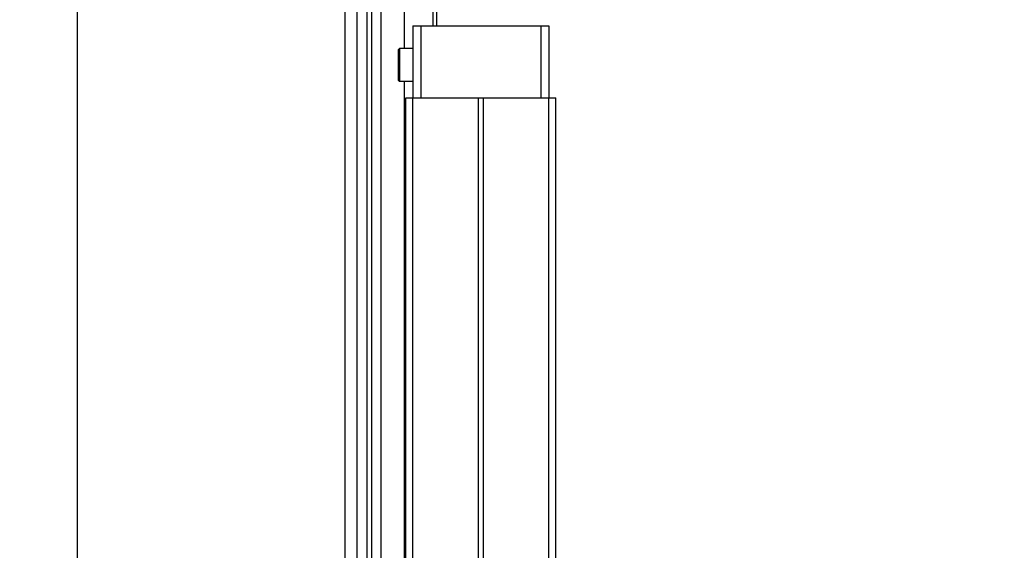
# Model space of a CAD drawing. Header units: inches. Extents: x 0.2 to 16.8, y 0.2 to 10.8.
# Tile 33 of 35: x 9.5 to 10.8, y 7.6 to 8.3. Entities that reach past the tile are written whole.
import ezdxf

# ---------------------------------------------------------------- set-up
doc = ezdxf.new("R2010")
doc.units = ezdxf.units.IN
doc.header["$LTSCALE"] = 0.935
doc.header["$MEASUREMENT"] = 0
doc.layers.get('0').update_dxf_attribs({"linetype": 'CONTINUOUS'})
doc.layers.add('02___PRT_ALL_AXES', color=7, linetype='CONTINUOUS')
doc.layers.add('DIMENSIONS', color=7, linetype='CONTINUOUS')
doc.styles.get("Standard").update_dxf_attribs({"font": 'txt', "width": 0.8})
doc.dimstyles.new('DIMSTYLE_1', dxfattribs={"dimtxt": 0.125, "dimasz": 0.18, "dimexe": 0.125, "dimexo": 0.0625, "dimgap": 0.03125, "dimtad": 0, "dimtih": 1, "dimtoh": 1, "dimzin": 4, "dimdsep": 46, "dimtxsty": 'STANDARD', "dimblk": '_FILLED', "dimblk1": '_FILLED', "dimblk2": '_FILLED', "dimcen": 0.09, "dimadec": 0, "dimazin": 0, "dimtp": 0.005, "dimtm": 0.005, "dimtfac": 1, "dimtofl": 0, "dimtmove": 0, "dimatfit": 3, "dimldrblk": '_FILLED', "dimfxl": 1, "dimtolj": 1, "dimtzin": 4, "dimarcsym": 0})
doc.dimstyles.new('DIMSTYLE_3', dxfattribs={"dimtxt": 0.125, "dimasz": 0.18, "dimexe": 0.125, "dimexo": 0.0625, "dimgap": 0.0625, "dimtad": 0, "dimtih": 1, "dimtoh": 1, "dimzin": 4, "dimdsep": 46, "dimtxsty": 'STANDARD', "dimblk": '_FILLED', "dimblk1": '_FILLED', "dimblk2": '_FILLED', "dimcen": 0.09, "dimadec": 0, "dimazin": 0, "dimtp": 0.005, "dimtm": 0.005, "dimtfac": 1, "dimtofl": 0, "dimtmove": 0, "dimatfit": 3, "dimldrblk": '_FILLED', "dimfxl": 1, "dimtolj": 1, "dimtzin": 4, "dimarcsym": 0})

# ---------------------------------------------------------------- blocks, each defined once
blk = doc.blocks.new('*D14')
at = {"layer": 'DIMENSIONS', "color": 2, "linetype": 'CONTINUOUS'}
blk.add_line((9.6093, 7.3114), (9.6093, 9.0554), dxfattribs=at)
at = {"layer": 'DIMENSIONS', "color": 2, "linetype": 'CONTINUOUS', "insert": (9.5468, 9.1179), "char_height": 0.125, "width": 1.325, "attachment_point": 1, "rotation": 90, "line_spacing_factor": 0.9}
blk.add_mtext('4X .45{\\Ftxt.shx;\\W1.000000;\\H0.125000; }[11.4]', dxfattribs=at)
blk = doc.blocks.new('_FILLED')
at = {"color": 0, "linetype": 'BYBLOCK'}
blk.add_solid([(0, 0), (-1, 0.1736), (-1, -0.1736)], dxfattribs=at)
blk = doc.blocks.new('*D16')
at = {"layer": 'DIMENSIONS', "color": 2, "linetype": 'CONTINUOUS'}
for p, q in [((10.1168, 8.6179), (11.5154, 8.6179)), ((11.3904, 8.6179), (11.3904, 6.2104)), ((11.3904, 3.553), (11.3904, 5.9604)), ((10.1198, 3.553), (11.5154, 3.553))]:
    blk.add_line(p, q, dxfattribs=at)
at = {"layer": 'DIMENSIONS', "color": 2, "linetype": 'CONTINUOUS', "xscale": 0.18, "yscale": 0.18, "zscale": 0.18}
for p, rotation in [((11.3904, 8.6179), 90), ((11.3904, 3.553), 270)]:
    blk.add_blockref('_FILLED', p, dxfattribs=dict(at, rotation=rotation))
at = {"layer": 'DIMENSIONS', "color": 2, "linetype": 'CONTINUOUS', "insert": (11.3904, 6.1479), "char_height": 0.125, "width": 1.225, "attachment_point": 2, "line_spacing_factor": 0.9}
blk.add_mtext('5.06{\\Ftxt.shx;\\W1.000000;\\H0.125000; }[128.6]', dxfattribs=at)

msp = doc.modelspace()

# ---------------------------------------------------------------- linework, layer by layer
at = {"color": 7, "linetype": 'CONTINUOUS'}
for p, q in [((9.9443, 4.4979), (9.9443, 8.6079)), ((9.9593, 4.1749), (9.9593, 8.6179)), ((9.9893, 4.1749), (9.9893, 8.6179)), ((10.0543, 8.6179), (10.0543, 8.2679)), ((10.0593, 8.2679), (10.0593, 8.6179)), ((10.0293, 8.2679), (10.0293, 8.1779)), ((10.0293, 8.2679), (10.1993, 8.2679)), ((10.1993, 8.2679), (10.1993, 8.1779)), ((10.0113, 8.2384), (10.0123, 8.2394)), ((10.0113, 8.1994), (10.0113, 8.2384)), ((10.0123, 8.2394), (10.0123, 8.1984)), ((10.0113, 8.1994), (10.0123, 8.1984)), ((10.0203, 4.1779), (10.0203, 8.1779)), ((10.0203, 8.1779), (10.2083, 8.1779)), ((10.2083, 4.1779), (10.2083, 8.1779))]:
    msp.add_line(p, q, dxfattribs=at)
at = {"color": 9, "linetype": 'CONTINUOUS'}
for p, q in [((9.9713, 8.6179), (9.9713, 4.1749)), ((9.9773, 8.6179), (9.9773, 4.1749)), ((10.0185, 8.2394), (10.0185, 8.6179)), ((10.0393, 8.2679), (10.0393, 8.1779)), ((10.1893, 8.2679), (10.1893, 8.1779)), ((10.0185, 4.1749), (10.0185, 8.1984)), ((10.0293, 4.1779), (10.0293, 8.1779)), ((10.1112, 4.1779), (10.1112, 8.1779)), ((10.1174, 4.1779), (10.1174, 8.1779)), ((10.1994, 4.1779), (10.1994, 8.1779))]:
    msp.add_line(p, q, dxfattribs=at)
at = {"layer": '02___PRT_ALL_AXES', "color": 7, "linetype": 'CONTINUOUS'}
for p, q in [((10.0293, 8.2394), (10.0123, 8.2394)), ((10.0293, 8.1984), (10.0123, 8.1984))]:
    msp.add_line(p, q, dxfattribs=at)

# ---------------------------------------------------------------- dimensions: what is measured, and where the dimension line sits
at = {"layer": 'DIMENSIONS', "color": 2, "linetype": 'CONTINUOUS'}
dim = msp.add_ordinate_dim(feature_location=(9.6093, 7.3114), offset=(0, 1.744), dtype=1, origin=(10.0593, 7.2489), text='4X <>', dimstyle='DIMSTYLE_1', dxfattribs=at)
dim.commit()
dim.dimension.update_dxf_attribs({"geometry": '*D14', "text_midpoint": (9.6093, 9.7804)})
dim = msp.add_linear_dim(base=(11.3904, 8.6179), p1=(10.0573, 3.553), p2=(10.0543, 8.6179), angle=90, dimstyle='DIMSTYLE_3', dxfattribs=at)
dim.commit()
dim.dimension.update_dxf_attribs({"geometry": '*D16', "text_midpoint": (11.3904, 6.0854), "dimtype": 160})

doc.saveas('drawing.dxf')
